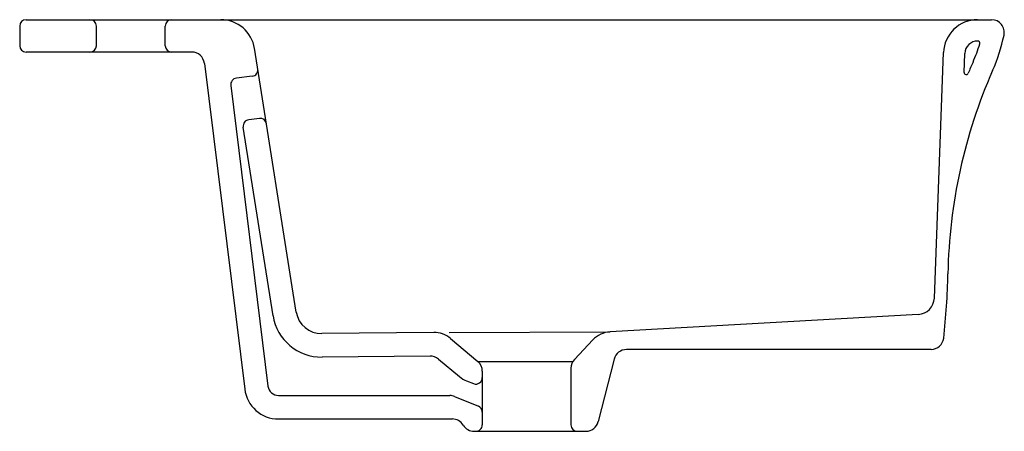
# Model space of a CAD drawing. Header units: millimetres. Extents: x -0.231 to 0.23, y -0.097 to 0.095.
import ezdxf

# ---------------------------------------------------------------- set-up
doc = ezdxf.new("R2010")
doc.units = ezdxf.units.MM
doc.layers.add('BLOCKS', color=3, linetype='Continuous')

msp = doc.modelspace()

# ---------------------------------------------------------------- linework, layer by layer
at = {"layer": 'BLOCKS'}
for p, q in [((-0.2310965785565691, 0.0922512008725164), (-0.2310965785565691, 0.08308376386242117)), ((-0.228096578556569, 0.09525120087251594), (0.2241175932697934, 0.09525120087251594)), ((-0.1951653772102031, 0.08308376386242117), (-0.1951653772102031, 0.0922512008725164)), ((-0.1628789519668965, 0.08308376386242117), (-0.1628789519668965, 0.0922512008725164)), ((-0.150530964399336, 0.08008376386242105), (-0.228096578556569, 0.08008376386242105)), ((-0.1015360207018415, -0.04161555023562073), (-0.1210894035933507, 0.08185781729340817)), ((0.1973533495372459, -0.03506690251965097), (0.201631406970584, 0.07984644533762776)), ((0.2112932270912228, 0.07057648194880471), (0.2116244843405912, 0.07947441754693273)), ((-0.1445763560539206, 0.07482040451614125), (-0.1257116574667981, -0.07767171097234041)), ((-0.1221583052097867, 0.06877599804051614), (-0.1296078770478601, 0.06785441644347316)), ((-0.1322168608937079, 0.06450879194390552), (-0.114794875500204, -0.07632120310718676)), ((-0.1188258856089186, 0.04903579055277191), (-0.1237909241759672, 0.04842156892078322)), ((-0.1124006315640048, -0.04333608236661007), (-0.126385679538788, 0.04497502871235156)), ((0.1898114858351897, -0.04275646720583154), (0.04543237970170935, -0.05093778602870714)), ((-0.03714470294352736, -0.05120207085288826), (-0.08956103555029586, -0.05173797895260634)), ((-0.0299274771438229, -0.05120207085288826), (0.04543237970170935, -0.05093778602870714)), ((-0.02930684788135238, -0.05401035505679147), (-0.01652963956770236, -0.06473578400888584)), ((0.03739583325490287, -0.05466986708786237), (0.02871120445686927, -0.0638459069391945)), ((0.1958078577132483, -0.05917255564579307), (0.05315489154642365, -0.05917255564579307)), ((-0.03888153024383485, -0.06222040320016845), (-0.08944857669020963, -0.06273740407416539)), ((-0.03496260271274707, -0.06362454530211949), (-0.02512889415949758, -0.07187914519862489)), ((0.04733874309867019, -0.06369864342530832), (0.03992725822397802, -0.09294481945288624)), ((-0.01652963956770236, -0.06473578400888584), (0.02801539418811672, -0.06473578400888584)), ((0.02706892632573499, -0.06797025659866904), (0.02706892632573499, -0.09447090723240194)), ((-0.01438722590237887, -0.06933132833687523), (-0.01438722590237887, -0.09447090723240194)), ((-0.0217424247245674, -0.07388012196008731), (-0.01846940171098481, -0.07514601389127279)), ((-0.1098327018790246, -0.08070733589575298), (-0.02961172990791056, -0.08070733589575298)), ((-0.02734899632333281, -0.0811503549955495), (-0.01625585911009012, -0.08566734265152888)), ((-0.1098327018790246, -0.09170733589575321), (-0.0284369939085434, -0.09170733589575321)), ((-0.01818482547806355, -0.09747090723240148), (0.03411110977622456, -0.09747090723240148))]:
    msp.add_line(p, q, dxfattribs=at)
for centre, radius, start, end in [((-0.228096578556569, 0.0922512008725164), 0.003, 90, 180), ((-0.1981653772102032, 0.0922512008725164), 0.003, 0, 90), ((-0.1598789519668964, 0.0922512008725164), 0.003, 90, 180), ((-0.1368760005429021, 0.07925120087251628), 0.016, 8.998697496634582, 90), ((0.2176203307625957, 0.07925120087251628), 0.016, 90, 177.8679457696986), ((0.2241175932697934, 0.08925120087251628), 0.006000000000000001, 347.9308448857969, 90), ((0.1462174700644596, 0.1059076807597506), 0.085660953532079, 336.2386773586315, 347.9308448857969), ((-0.228096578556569, 0.08308376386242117), 0.003, 180, 270), ((-0.1981653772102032, 0.08308376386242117), 0.003, 270, 0), ((-0.1598789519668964, 0.08308376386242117), 0.003, 180, 270), ((0.2176203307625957, 0.07925120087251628), 0.006000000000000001, 89.44840187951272, 177.8679457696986), ((0.1462174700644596, 0.1059076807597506), 0.07566095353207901, 336.2386773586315, 343.1380064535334), ((0.2176684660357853, 0.08425096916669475), 0.001, 343.1380064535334, 89.44840187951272), ((-0.150530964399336, 0.07408376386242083), 0.006000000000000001, 7.052192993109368, 90), ((0.4508870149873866, -0.02822199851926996), 0.2572268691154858, 156.2386773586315, 157.5138967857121), ((-0.1225266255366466, 0.07175330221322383), 0.003, 277.0521929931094, 8.998697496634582), ((0.4508870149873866, -0.02822199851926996), 0.2472268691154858, 156.2386773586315, 178.9624564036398), ((0.2122925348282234, 0.07053927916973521), 0.001, 177.8679457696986, 337.5138967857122), ((-0.1292395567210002, 0.06487711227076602), 0.003, 97.05219299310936, 187.0521929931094), ((-0.1234226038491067, 0.04544426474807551), 0.003, 97.05219299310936, 188.9986974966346), ((-0.1184575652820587, 0.04605848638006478), 0.003, 8.998697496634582, 97.05219299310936), ((-0.114296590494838, -0.01798622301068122), 0.3180494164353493, 353.5255929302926, 358.9624564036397), ((0.18935888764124, -0.03476928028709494), 0.008, 273.2432274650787, 357.8679457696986), ((-0.08968371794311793, -0.03973860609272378), 0.023, 188.9986974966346, 270.5857754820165), ((-0.08968371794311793, -0.03973860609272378), 0.012, 188.9986974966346, 270.5857754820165), ((-0.0370220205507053, -0.06320144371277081), 0.012, 49.98927020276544, 90.58577548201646), ((0.0461112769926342, -0.06291856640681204), 0.012, 93.24322746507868, 136.5760147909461), ((0.1957626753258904, -0.05317272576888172), 0.006000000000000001, 270.4314640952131, 353.5255929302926), ((0.05315489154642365, -0.0651725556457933), 0.006000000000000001, 90, 165.7796296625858), ((-0.03882018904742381, -0.06822008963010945), 0.006000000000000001, 49.98927020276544, 90.58577548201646), ((0.03306892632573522, -0.06797025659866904), 0.006000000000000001, 136.5760147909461, 180), ((-0.02038722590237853, -0.06933132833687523), 0.006000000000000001, 0, 49.98927020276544), ((-0.0174137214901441, -0.06268805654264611), 0.012, 229.9892702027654, 248.855256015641), ((-0.01738722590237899, -0.0723479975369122), 0.003, 248.855256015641, 0), ((-0.1098327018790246, -0.07570733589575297), 0.016, 187.0521929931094, 270), ((-0.1098327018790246, -0.07570733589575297), 0.005, 187.0521929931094, 270), ((-0.02961172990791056, -0.0867073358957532), 0.006000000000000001, 67.8444574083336, 90), ((-0.01738722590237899, -0.08844583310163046), 0.003, 0, 67.8444574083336), ((-0.0284369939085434, -0.09770733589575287), 0.006000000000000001, 31.31229043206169, 90), ((-0.01818482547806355, -0.09147090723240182), 0.006000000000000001, 211.3122904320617, 270), ((-0.01738722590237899, -0.09447090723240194), 0.003, 263.6802797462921, 0), ((0.0300689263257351, -0.09447090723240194), 0.003, 180, 270), ((0.03411110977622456, -0.09147090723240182), 0.006000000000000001, 270, 345.7796296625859)]:
    msp.add_arc(centre, radius, start, end, dxfattribs=at)

doc.saveas('drawing.dxf')
